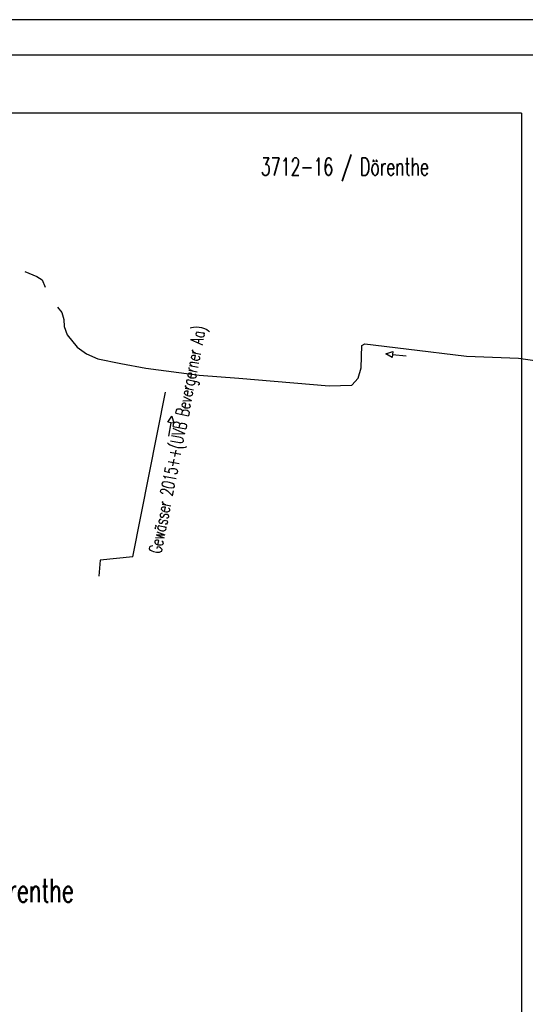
# Model space of a CAD drawing. Extents: x 3408899 to 3411804, y 5788010 to 5789500.
# Tile 10 of 11: x 3410399 to 3410832, y 5788658 to 5789500. Entities that reach past the tile are written whole.
import ezdxf

# ---------------------------------------------------------------- set-up
doc = ezdxf.new("R2010")
doc.units = 0
doc.header["$MEASUREMENT"] = 0
doc.linetypes.add('LINIENART0', pattern=[0])
for name, color, linetype in [('Beschriftung_Karte', 7, 'Continuous'), ('Beschriftung_Kreis', 7, 'Continuous'), ('Gewässer', 7, 'Continuous'), ('Gewässer verrohrt', 7, 'Continuous'), ('NULLEBENE', 7, 'Continuous'), ('Rahmen', 7, 'Continuous')]:
    doc.layers.add(name, color=color, linetype=linetype)
doc.styles.add('SIMPLEX', font='simplex')

# ---------------------------------------------------------------- blocks, each defined once
blk = doc.blocks.new('GEWPFEIL-242')
at = {"layer": 'NULLEBENE', "color": 194, "linetype": 'LINIENART0'}
for p, q in [((-22.65827, -0.11079), (-0.00046, 10.10744)), ((-0.00046, 10.10744), (-0.00046, 0.00028)), ((0, 0), (0, -10)), ((0, 0), (46.944, 0)), ((-22.65827, -0.11079), (-22.65827, -0.11079)), ((-0.00046, -9.99972), (-22.65827, -0.11079))]:
    blk.add_line(p, q, dxfattribs=at)

msp = doc.modelspace()

# ---------------------------------------------------------------- linework, layer by layer
at = {"layer": 'Gewässer', "color": 170, "linetype": 'LINIENART0'}
for p, q in [((3410403.46667, 5789284.73333), (3410413.86667, 5789280.46667)), ((3410413.86667, 5789280.46667), (3410418.4, 5789277.8)), ((3410418.4, 5789277.8), (3410421.06667, 5789271.4)), ((3410431.46667, 5789254.33333), (3410435.2, 5789249.8)), ((3410435.2, 5789249.8), (3410437.06667, 5789243.66667)), ((3410437.06667, 5789243.66667), (3410437.33333, 5789237.8)), ((3410437.33333, 5789237.8), (3410439.73333, 5789230.6)), ((3410439.73333, 5789230.6), (3410448.26667, 5789220.2)), ((3410448.26667, 5789220.2), (3410456.26667, 5789214.33333)), ((3410691.46667, 5789202.33333), (3410692, 5789221.53333)), ((3410692, 5789221.53333), (3410694.6, 5789223.06667)), ((3410694.6, 5789223.06667), (3410730.06667, 5789218.8)), ((3410456.26667, 5789214.33333), (3410466.13333, 5789210.06667)), ((3410730.06667, 5789218.8), (3410781.8, 5789212.4)), ((3410781.8, 5789212.4), (3410826.33333, 5789210.8)), ((3410826.33333, 5789210.8), (3410846.33333, 5789207.86667)), ((3410466.13333, 5789210.06667), (3410485.86667, 5789206.06667)), ((3410485.86667, 5789206.06667), (3410507.2, 5789202.06667)), ((3410689.06667, 5789193.53333), (3410691.46667, 5789202.33333)), ((3410507.2, 5789202.06667), (3410552.8, 5789196.2)), ((3410552.8, 5789196.2), (3410586.93333, 5789193.53333)), ((3410586.93333, 5789193.53333), (3410664.26667, 5789187.13333)), ((3410664.26667, 5789187.13333), (3410683.46667, 5789187.66667)), ((3410683.46667, 5789187.66667), (3410689.06667, 5789193.53333)), ((3410496.16867, 5789040.60843), (3410524.04819, 5789181.53614)), ((3410467.9759, 5789037.71687), (3410466.89157, 5789023.98193)), ((3410496.16867, 5789040.60843), (3410467.9759, 5789037.71687))]:
    msp.add_line(p, q, dxfattribs=at)
at = {"layer": 'Rahmen', "color": 144, "linetype": 'LINIENART0'}
for p, q in [((3411278.78, 5789500.3674), (3409003.78, 5789500.3674)), ((3410828.78581, 5789420.37339), (3409078.78581, 5789420.375)), ((3410828.78581, 5789420.37339), (3410828.785, 5788090.37339))]:
    msp.add_line(p, q, dxfattribs=at)
at = {"layer": 'Rahmen', "color": 161, "linetype": 'LINIENART0'}
msp.add_line((3409028.78, 5789470.3674), (3411778.78, 5789470.3674), dxfattribs=at)

# ---------------------------------------------------------------- block references
at = {"layer": 'Gewässer verrohrt', "xscale": 0.25, "yscale": 0.25}
for p, rotation in [((3410718.34538, 5789213.79116), 354.80557), ((3410528.59438, 5789155.38554), 260.27134)]:
    msp.add_blockref('GEWPFEIL-242', p, dxfattribs=dict(at, rotation=rotation))

# ---------------------------------------------------------------- texts
at = {"layer": 'Beschriftung_Karte', "color": 128, "linetype": 'LINIENART0', "style": 'SIMPLEX', "width": 0.66046}
msp.add_text('3712-16 / Dörenthe', height=15, dxfattribs=at).set_placement((3410605.63158, 5789367.053))
at = {"layer": 'Beschriftung_Kreis', "color": 156, "linetype": 'LINIENART0', "style": 'SIMPLEX', "width": 0.66046}
msp.add_text('Erweiterung gemäß++Rahmenplan Dörenthe', height=20, dxfattribs=at).set_placement((3410074.098, 5788745.092))
at = {"layer": 'Gewässer verrohrt', "color": 170, "linetype": 'LINIENART0', "style": 'SIMPLEX', "width": 0.66046}
msp.add_text('Gewässer 2015++(UVB Bevergerner Aa)', height=11, rotation=78.811, dxfattribs=at).set_placement((3410520.243, 5789042.867))

doc.saveas('drawing.dxf')
